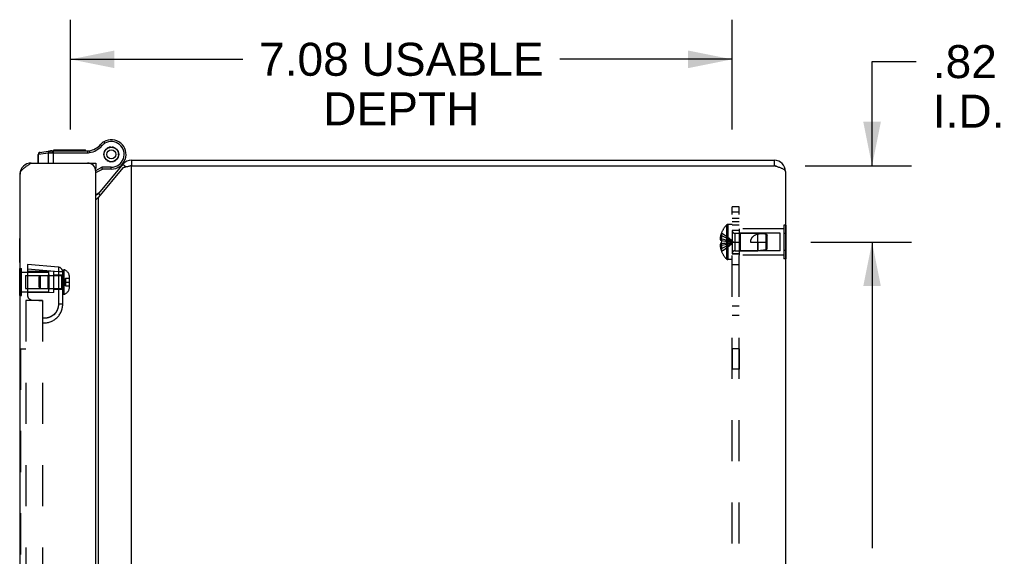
# Model space of a CAD drawing. Header units: inches. Extents: x 0 to 80, y 0 to 51.8.
# Tile 10 of 10: x 47.3 to 57.8, y 32.2 to 37.9. Entities that reach past the tile are written whole.
import ezdxf

# ---------------------------------------------------------------- set-up
doc = ezdxf.new("R2010")
doc.units = ezdxf.units.IN
doc.header["$LTSCALE"] = 4.400265
doc.header["$MEASUREMENT"] = 0
doc.linetypes.add('HIDDEN', pattern=[0.2, 0.1, -0.1])
doc.layers.get('0').update_dxf_attribs({"linetype": 'CONTINUOUS'})
for name, color, linetype in [('02___PRT_ALL_AXES', 7, 'CONTINUOUS'), ('06___PRT_ALL_SURFS', 7, 'CONTINUOUS'), ('DEFAULT_2', 8, 'HIDDEN'), ('DIMENSIONS', 7, 'CONTINUOUS')]:
    doc.layers.add(name, color=color, linetype=linetype)
doc.styles.get("Standard").update_dxf_attribs({"font": 'arial.ttf'})
doc.dimstyles.new('DIMSTYLE_1', dxfattribs={"dimtxt": 0.352962, "dimasz": 0.470617, "dimexe": 0.09, "dimexo": 0.07, "dimgap": 0.0375, "dimtad": 0, "dimtih": 1, "dimtoh": 1, "dimzin": 4, "dimdsep": 46, "dimtxsty": 'Standard', "dimblk": '_FILLED', "dimblk1": '_FILLED', "dimblk2": '_FILLED', "dimcen": 0.09, "dimazin": 1, "dimtfac": 1, "dimtofl": 0, "dimtmove": 0, "dimatfit": 3, "dimldrblk": '_FILLED', "dimfxl": 0, "dimtolj": 1, "dimtzin": 4, "dimarcsym": 0})

# ---------------------------------------------------------------- blocks, each defined once
blk = doc.blocks.new('_FILLED')
at = {"color": 0, "linetype": 'ByBlock'}
blk.add_solid([(0, 0), (-1, 0.2), (-1, -0.2)], dxfattribs=at)
blk = doc.blocks.new('*D2')
at = {"layer": 'DIMENSIONS', "color": 2, "linetype": 'Continuous'}
for p, q in [((55.755, 35.552), (56.834, 35.552)), ((56.411, 35.552), (56.411, 32.28)), ((56.411, 28.302), (56.411, 31.574)), ((55.755, 28.302), (56.834, 28.302))]:
    blk.add_line(p, q, dxfattribs=at)
at = {"layer": 'DIMENSIONS', "color": 2, "linetype": 'Continuous', "xscale": 0.4706166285, "yscale": 0.4706166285, "zscale": 0.4706166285}
for p, rotation in [((56.411, 35.552), 90), ((56.411, 28.302), 270)]:
    blk.add_blockref('_FILLED', p, dxfattribs=dict(at, rotation=rotation))
at = {"layer": 'DIMENSIONS', "color": 2, "linetype": 'Continuous', "insert": (56.411, 32.104), "char_height": 0.353, "width": 0.95917, "attachment_point": 2, "line_spacing_factor": 0.9}
blk.add_mtext('7.25', dxfattribs=at)
blk = doc.blocks.new('*D6')
at = {"layer": 'DIMENSIONS', "color": 2, "linetype": 'Continuous'}
for p, q in [((56.411, 36.367), (56.411, 37.482)), ((56.411, 37.482), (56.884, 37.482)), ((55.695, 36.367), (56.834, 36.367)), ((55.755, 35.552), (56.834, 35.552)), ((56.411, 35.552), (56.411, 34.611))]:
    blk.add_line(p, q, dxfattribs=at)
at = {"layer": 'DIMENSIONS', "color": 2, "linetype": 'Continuous', "xscale": 0.4706166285, "yscale": 0.4706166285, "zscale": 0.4706166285}
for p, rotation in [((56.411, 36.367), 270), ((56.411, 35.552), 90)]:
    blk.add_blockref('_FILLED', p, dxfattribs=dict(at, rotation=rotation))
at = {"layer": 'DIMENSIONS', "color": 2, "linetype": 'Continuous', "insert": (57.06, 37.658), "char_height": 0.353, "width": 0.76497, "attachment_point": 1, "line_spacing_factor": 0.9}
blk.add_mtext('.82\\PI.D.', dxfattribs=at)
blk = doc.blocks.new('*D24')
at = {"layer": 'DIMENSIONS', "color": 2, "linetype": 'Continuous'}
for p, q in [((47.839, 36.756), (47.839, 37.93)), ((54.915, 36.756), (54.915, 37.93)), ((47.839, 37.506), (49.681, 37.506)), ((54.915, 37.506), (53.072, 37.506))]:
    blk.add_line(p, q, dxfattribs=at)
at = {"layer": 'DIMENSIONS', "color": 2, "linetype": 'Continuous', "xscale": 0.4706166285, "yscale": 0.4706166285, "zscale": 0.4706166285, "rotation": 180}
blk.add_blockref('_FILLED', (47.839, 37.506), dxfattribs=at)
at = {"layer": 'DIMENSIONS', "color": 2, "linetype": 'Continuous', "xscale": 0.4706166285, "yscale": 0.4706166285, "zscale": 0.4706166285}
blk.add_blockref('_FILLED', (54.915, 37.506), dxfattribs=at)
at = {"layer": 'DIMENSIONS', "color": 2, "linetype": 'Continuous', "insert": (51.377, 37.683), "char_height": 0.35296, "width": 3.03758, "attachment_point": 2, "line_spacing_factor": 0.9}
blk.add_mtext('7.08 USABLE\\PDEPTH', dxfattribs=at)

msp = doc.modelspace()

# ---------------------------------------------------------------- linework, layer by layer
at = {"color": 7, "linetype": 'Continuous'}
for p, q in [((48.1607, 36.5954), (48.1759, 36.5824)), ((48.1967, 36.6253), (48.1967, 36.6253)), ((48.1967, 36.6253), (48.2068, 36.608)), ((48.1967, 36.6253), (48.2068, 36.6081)), ((48.2068, 36.608), (48.2068, 36.6081)), ((48.2164, 36.5394), (48.2103, 36.533)), ((48.2216, 36.5465), (48.2164, 36.5394)), ((48.2371, 36.5569), (48.2293, 36.5529)), ((48.2445, 36.5617), (48.2371, 36.5569)), ((48.2626, 36.5661), (48.2538, 36.5651)), ((48.2711, 36.5681), (48.2626, 36.5661)), ((48.2897, 36.5661), (48.2811, 36.5681)), ((48.2984, 36.5651), (48.2897, 36.5661)), ((48.3151, 36.5569), (48.3077, 36.5617)), ((48.323, 36.5529), (48.3151, 36.5569)), ((48.3359, 36.5394), (48.3306, 36.5465)), ((48.3419, 36.533), (48.3359, 36.5394)), ((47.4926, 36.4896), (47.4992, 36.4902)), ((47.4926, 36.397), (47.4926, 36.4896)), ((47.4992, 36.4902), (47.6003, 36.5044)), ((47.4992, 36.397), (47.4992, 36.4902)), ((47.5098, 36.5094), (47.627, 36.5258)), ((47.6003, 36.5044), (47.6003, 36.397)), ((47.6387, 36.507), (48.0208, 36.507)), ((47.6443, 36.527), (48.0208, 36.527)), ((47.6562, 36.527), (47.6562, 36.397)), ((48.0208, 36.527), (48.0208, 36.507)), ((48.0401, 36.5285), (48.0431, 36.5087)), ((48.1976, 36.4981), (48.1981, 36.4893)), ((48.1981, 36.4893), (48.1976, 36.4805)), ((48.2028, 36.516), (48.1993, 36.5079)), ((48.1993, 36.4707), (48.2028, 36.4626)), ((48.2053, 36.5244), (48.2028, 36.516)), ((48.2028, 36.4626), (48.2053, 36.4542)), ((48.2103, 36.4456), (48.2164, 36.4392)), ((48.2164, 36.4392), (48.2216, 36.4321)), ((48.3306, 36.4321), (48.3359, 36.4392)), ((48.3359, 36.4392), (48.3419, 36.4456)), ((48.3494, 36.516), (48.3469, 36.5244)), ((48.3469, 36.4542), (48.3494, 36.4626)), ((48.3529, 36.5079), (48.3494, 36.516)), ((48.3494, 36.4626), (48.3529, 36.4707)), ((48.3541, 36.4893), (48.3546, 36.4981)), ((48.3546, 36.4805), (48.3541, 36.4893)), ((48.4228, 36.4319), (48.4226, 36.4315)), ((47.4049, 36.396), (47.406, 36.3877)), ((48.1106, 36.337), (48.1054, 36.337)), ((48.11, 36.3173), (48.1762, 36.3518)), ((48.1106, 36.397), (48.1106, 36.337)), ((48.1106, 36.2951), (48.1811, 36.3318)), ((48.1811, 36.3318), (48.1762, 36.3518)), ((48.2761, 36.3518), (48.1762, 36.3518)), ((48.2761, 36.3318), (48.1811, 36.3318)), ((48.2293, 36.4257), (48.2371, 36.4218)), ((48.2371, 36.4218), (48.2445, 36.4169)), ((48.2538, 36.4135), (48.2626, 36.4125)), ((48.2626, 36.4125), (48.2711, 36.4105)), ((48.2761, 36.3318), (48.2761, 36.3518)), ((48.2811, 36.4105), (48.2897, 36.4125)), ((48.2897, 36.4125), (48.2984, 36.4135)), ((48.3077, 36.4169), (48.3151, 36.4218)), ((48.3151, 36.4218), (48.323, 36.4257)), ((48.4007, 36.3842), (48.4356, 36.3549)), ((48.4926, 36.4271), (48.4926, 36.3671)), ((55.3657, 36.4271), (55.3657, 36.3671)), ((48.1378, 36.0708), (48.1567, 36.0549)), ((47.2966, 35.334), (47.2966, 35.59)), ((47.2966, 35.59), (47.3006, 35.59)), ((47.2966, 35.334), (47.3006, 35.334))]:
    msp.add_line(p, q, dxfattribs=at)
at = {"color": 3, "linetype": 'Continuous'}
for p, q in [((47.4049, 36.387), (47.4206, 36.397)), ((47.4206, 36.397), (48.1106, 36.397)), ((48.4007, 36.3842), (48.1378, 36.0708)), ((48.4007, 36.3456), (48.1378, 36.0323)), ((48.4926, 36.3671), (48.4777, 36.364)), ((48.4926, 36.4271), (55.3657, 36.4271)), ((48.4926, 27.4871), (48.4926, 36.3671)), ((48.4926, 36.3671), (55.3657, 36.3671)), ((47.3006, 27.577), (47.3006, 36.277)), ((48.1106, 27.547), (48.1106, 36.307)), ((55.4857, 36.3071), (55.4857, 27.5471)), ((48.1378, 27.8219), (48.1378, 36.0323))]:
    msp.add_line(p, q, dxfattribs=at)
at = {"color": 7, "linetype": 'Continuous'}
for points in [[(47.5143, 36.51), (47.5135, 36.5099), (47.5126, 36.5097), (47.5118, 36.5095), (47.511, 36.5092), (47.5102, 36.5089), (47.5094, 36.5085), (47.5086, 36.5081), (47.5079, 36.5076), (47.5071, 36.5071), (47.5064, 36.5066), (47.5058, 36.5061), (47.5051, 36.5054), (47.5045, 36.5048), (47.5039, 36.5041), (47.5033, 36.5034), (47.5028, 36.5027), (47.5023, 36.5019), (47.5018, 36.5011), (47.5014, 36.5003), (47.501, 36.4995), (47.5006, 36.4986), (47.5003, 36.4977), (47.5, 36.4968), (47.4998, 36.4959), (47.4996, 36.495), (47.4994, 36.494), (47.4993, 36.4931), (47.4992, 36.4921), (47.4992, 36.4912), (47.4992, 36.4902)], [(47.6155, 36.5242), (47.6146, 36.524), (47.6138, 36.5238), (47.6129, 36.5236), (47.6121, 36.5233), (47.6113, 36.523), (47.6105, 36.5226), (47.6098, 36.5222), (47.609, 36.5218), (47.6083, 36.5213), (47.6076, 36.5208), (47.6069, 36.5202), (47.6062, 36.5196), (47.6056, 36.519), (47.605, 36.5183), (47.6044, 36.5176), (47.6039, 36.5168), (47.6034, 36.5161), (47.6029, 36.5153), (47.6025, 36.5145), (47.6021, 36.5136), (47.6018, 36.5128), (47.6014, 36.5119), (47.6012, 36.511), (47.6009, 36.5101), (47.6007, 36.5091), (47.6006, 36.5082), (47.6004, 36.5072), (47.6004, 36.5063), (47.6003, 36.5053), (47.6003, 36.5044)], [(47.6003, 36.5044), (47.6189, 36.5061), (47.6206, 36.5063), (47.6223, 36.5064), (47.624, 36.5065), (47.6257, 36.5066), (47.6275, 36.5067), (47.6293, 36.5068), (47.6312, 36.5069), (47.633, 36.5069), (47.6349, 36.507), (47.6368, 36.507), (47.6387, 36.507)], [(47.627, 36.5258), (47.6264, 36.5257), (47.6259, 36.5255), (47.6253, 36.5254), (47.6248, 36.5251), (47.6242, 36.5249), (47.6237, 36.5245), (47.6232, 36.5242), (47.6227, 36.5238), (47.6223, 36.5234), (47.6218, 36.5229), (47.6214, 36.5224), (47.6209, 36.5219), (47.6205, 36.5213), (47.6201, 36.5207), (47.6198, 36.5201), (47.6194, 36.5194), (47.6191, 36.5187), (47.6188, 36.518), (47.6185, 36.5172), (47.6183, 36.5165), (47.6181, 36.5157), (47.6179, 36.5149), (47.6177, 36.514), (47.6175, 36.5132), (47.6174, 36.5123), (47.6173, 36.5114), (47.6172, 36.5105), (47.6172, 36.5096), (47.6172, 36.5087), (47.6172, 36.5078), (47.6172, 36.5069), (47.6173, 36.506)], [(47.6443, 36.527), (47.644, 36.527), (47.6438, 36.5269), (47.6435, 36.5268), (47.6433, 36.5266), (47.643, 36.5265), (47.6428, 36.5262), (47.6425, 36.5259), (47.6423, 36.5256), (47.642, 36.5253), (47.6418, 36.5249), (47.6416, 36.5245), (47.6414, 36.524), (47.6411, 36.5235), (47.6409, 36.5229), (47.6407, 36.5224), (47.6405, 36.5218), (47.6403, 36.5211), (47.6402, 36.5205), (47.64, 36.5198), (47.6398, 36.519), (47.6397, 36.5183), (47.6395, 36.5175), (47.6394, 36.5167), (47.6393, 36.5159), (47.6392, 36.5151), (47.6391, 36.5142), (47.639, 36.5133), (47.6389, 36.5125), (47.6388, 36.5116), (47.6388, 36.5107), (47.6387, 36.5097), (47.6387, 36.5088), (47.6387, 36.5079), (47.6387, 36.507)]]:
    msp.add_lwpolyline(points, dxfattribs=at)
at = {"color": 3, "linetype": 'Continuous'}
for points in [[(47.3006, 36.277), (47.3009, 36.282), (47.3016, 36.287), (47.3029, 36.292), (47.3047, 36.297), (47.307, 36.302), (47.3097, 36.307), (47.313, 36.312), (47.3167, 36.317), (47.3208, 36.322), (47.3254, 36.327), (47.3304, 36.332), (47.3358, 36.337), (47.3415, 36.342), (47.3476, 36.347), (47.3539, 36.352), (47.3606, 36.357), (47.3675, 36.362), (47.3747, 36.367), (47.382, 36.372), (47.3896, 36.377), (47.3972, 36.382), (47.4049, 36.387)], [(48.4777, 36.364), (48.4703, 36.3625), (48.463, 36.3609), (48.4558, 36.3594), (48.4488, 36.3579), (48.4419, 36.3564), (48.4352, 36.3548), (48.4288, 36.3533), (48.4226, 36.3518), (48.4166, 36.3502), (48.411, 36.3487), (48.4057, 36.3472), (48.4007, 36.3456)], [(55.4857, 36.3071), (55.4854, 36.3098), (55.4845, 36.3125), (55.4829, 36.3152), (55.4808, 36.318), (55.4781, 36.3207), (55.4748, 36.3234), (55.471, 36.3262), (55.4666, 36.3289), (55.4618, 36.3316), (55.4564, 36.3343), (55.4505, 36.3371), (55.4442, 36.3398), (55.4375, 36.3425), (55.4305, 36.3453), (55.4232, 36.348), (55.4156, 36.3507), (55.4076, 36.3534), (55.3995, 36.3562), (55.3911, 36.3589), (55.3827, 36.3616), (55.3742, 36.3644), (55.3657, 36.3671)], [(48.1378, 36.0323), (48.1342, 36.028), (48.1304, 36.0237), (48.1262, 36.0194), (48.1218, 36.0151), (48.1171, 36.0108), (48.1123, 36.0066), (48.1106, 36.0051)]]:
    msp.add_lwpolyline(points, dxfattribs=at)
at = {"color": 7, "linetype": 'Continuous'}
for radius in [0.078, 0.048]:
    msp.add_circle((48.2761, 36.4893), radius, dxfattribs=at)
for centre, radius, start, end in [((48.2761, 36.4893), 0.1575, 270, 120.26499), ((48.0093, 36.7261), 0.2, 278.84009, 319.20673), ((48.0093, 36.7261), 0.22, 278.84009, 319.20673), ((48.2761, 36.4893), 0.1575, 120.78995, 142.64024), ((48.2683, 36.5026), 0.1421, 120.26499, 139.20673), ((48.2683, 36.5026), 0.1221, 120.26499, 139.20673), ((48.2761, 36.4893), 0.1375, 270, 120.26499), ((47.5126, 36.4896), 0.02, 97.96175, 180), ((47.6443, 36.402), 0.125, 89.99992, 97.96182), ((48.0208, 36.652), 0.125, 270, 278.84009), ((48.0208, 36.652), 0.145, 270, 278.84009), ((48.1805, 36.5263), 0.26, 326.98325, 338.622), ((48.4926, 36.3071), 0.06, 90, 113.1031), ((55.3657, 36.3071), 0.06, 54.27182, 90), ((48.0615, 36.1744), 0.125, 293.14395, 320)]:
    msp.add_arc(centre, radius, start, end, dxfattribs=at)
at = {"color": 3, "linetype": 'Continuous'}
for centre, radius, start, end in [((47.4206, 36.277), 0.12, 90, 180), ((48.0206, 36.307), 0.09, 0, 90), ((48.4926, 36.3071), 0.12, 90, 140), ((55.3657, 36.3071), 0.12, 0, 90), ((48.0918, 36.1094), 0.06, 288.29255, 320)]:
    msp.add_arc(centre, radius, start, end, dxfattribs=at)
at = {"layer": '02___PRT_ALL_AXES', "color": 7, "linetype": 'Continuous'}
for p, q in [((47.6614, 36.527), (47.6614, 36.537)), ((47.6614, 36.537), (48.0018, 36.537)), ((47.6616, 36.527), (47.6616, 36.537)), ((47.8631, 36.527), (47.8631, 36.537)), ((47.9331, 36.527), (47.9331, 36.537)), ((47.9415, 36.527), (47.9415, 36.537)), ((47.9934, 36.527), (47.9934, 36.537)), ((48.0018, 36.527), (48.0018, 36.537))]:
    msp.add_line(p, q, dxfattribs=at)
at = {"layer": '02___PRT_ALL_AXES', "color": 8, "linetype": 'HIDDEN'}
for p, q in [((54.9897, 35.6921), (54.9897, 35.4121)), ((55.4687, 35.6921), (54.9897, 35.6921)), ((54.9147, 35.6771), (54.9147, 35.4271)), ((54.9897, 35.6771), (54.9147, 35.6771)), ((54.9897, 35.4271), (54.9147, 35.4271)), ((55.4687, 35.4121), (54.9897, 35.4121)), ((47.3176, 35.2305), (47.6091, 35.2305)), ((47.6091, 35.0185), (47.6091, 35.2305)), ((47.3176, 35.0185), (47.6091, 35.0185)), ((54.9897, 34.4111), (54.9147, 34.4111)), ((54.9147, 34.4111), (54.9147, 34.1931)), ((54.9897, 34.4111), (54.9897, 34.1931)), ((54.9897, 34.1931), (54.9147, 34.1931))]:
    msp.add_line(p, q, dxfattribs=at)
at = {"layer": '02___PRT_ALL_AXES', "color": 7, "linetype": 'Continuous'}
msp.add_circle((48.2761, 36.4893), 0.079, dxfattribs=at)
at = {"layer": '06___PRT_ALL_SURFS', "color": 8, "linetype": 'HIDDEN'}
for p, q in [((55.4857, 35.7322), (55.4687, 35.7322)), ((55.4687, 35.7322), (55.4687, 35.3719)), ((55.4857, 35.6421), (55.4687, 35.6421)), ((55.4857, 35.462), (55.4687, 35.462)), ((55.4857, 35.3719), (55.4687, 35.3719)), ((47.3006, 35.2688), (47.3176, 35.2688)), ((47.3006, 35.1967), (47.3176, 35.1967)), ((47.3176, 34.9801), (47.3176, 35.2688)), ((47.3006, 35.0523), (47.3176, 35.0523)), ((47.3006, 34.9801), (47.3176, 34.9801))]:
    msp.add_line(p, q, dxfattribs=at)
at = {"layer": '06___PRT_ALL_SURFS', "color": 7, "linetype": 'Continuous'}
for p, q in [((55.4897, 35.7322), (55.4857, 35.7322)), ((55.4897, 35.7322), (55.4897, 35.3719)), ((55.4897, 35.6421), (55.4857, 35.6421)), ((55.4897, 35.462), (55.4857, 35.462)), ((55.4897, 35.3719), (55.4857, 35.3719)), ((47.2966, 34.9801), (47.2966, 35.2688)), ((47.2966, 35.2688), (47.3006, 35.2688)), ((47.2966, 35.1967), (47.3006, 35.1967)), ((47.2966, 35.0523), (47.3006, 35.0523)), ((47.2966, 34.9801), (47.3006, 34.9801))]:
    msp.add_line(p, q, dxfattribs=at)
at = {"layer": 'DEFAULT_2', "color": 8, "linetype": 'HIDDEN'}
for p, q in [((54.9147, 27.9271), (54.9147, 35.9271)), ((54.9897, 35.9271), (54.9147, 35.9271)), ((54.9897, 27.9271), (54.9897, 35.9271)), ((54.9147, 35.8754), (54.9897, 35.8754)), ((54.9897, 35.8021), (54.9147, 35.8021)), ((54.8536, 35.7323), (54.8536, 35.3718)), ((54.8681, 35.7386), (54.8681, 35.3656)), ((54.9147, 35.7386), (54.8681, 35.7386)), ((54.9147, 35.773), (54.9897, 35.773)), ((54.9897, 35.7331), (54.9147, 35.7331)), ((54.8013, 35.587), (54.7864, 35.587)), ((54.8013, 35.6206), (54.7913, 35.6206)), ((54.8017, 35.6513), (54.8013, 35.6516)), ((54.8017, 35.6513), (54.8013, 35.6504)), ((54.8013, 35.6504), (54.8013, 35.5676)), ((54.9429, 35.6461), (54.9429, 35.4581)), ((54.9429, 35.6461), (55.1897, 35.6461)), ((54.9997, 35.6471), (54.9897, 35.6571)), ((54.9997, 35.6471), (54.9997, 35.4571)), ((55.4272, 35.6471), (54.9997, 35.6471)), ((55.1897, 35.4581), (55.1897, 35.6461)), ((55.2797, 35.6371), (55.1897, 35.6461)), ((55.2797, 35.4671), (55.2797, 35.6371)), ((55.2897, 35.6261), (55.2797, 35.6371)), ((55.2797, 35.637), (55.2849, 35.6313)), ((55.2849, 35.6313), (55.2897, 35.6261)), ((55.2897, 35.4781), (55.2897, 35.6261)), ((55.4272, 35.4571), (55.4272, 35.6471)), ((54.8013, 35.5172), (54.7864, 35.5172)), ((54.8013, 35.5676), (54.7913, 35.5676)), ((54.8013, 35.5366), (54.7913, 35.5366)), ((54.8013, 35.4836), (54.7913, 35.4836)), ((54.8017, 35.5675), (54.8013, 35.5676)), ((54.8013, 35.5676), (54.8238, 35.5654)), ((54.8013, 35.5366), (54.8238, 35.5387)), ((54.8017, 35.5366), (54.8013, 35.5366)), ((54.8013, 35.5366), (54.8013, 35.4538)), ((54.8015, 35.5418), (54.8017, 35.5366)), ((54.8235, 35.5387), (54.8453, 35.541)), ((54.845, 35.541), (54.8662, 35.5435)), ((54.866, 35.5435), (54.8865, 35.5462)), ((54.9147, 35.5521), (54.9897, 35.5521)), ((55.1097, 35.5521), (55.2897, 35.5521)), ((55.1897, 35.5521), (55.1897, 35.4581)), ((54.8017, 35.4528), (54.8013, 35.4538)), ((54.8017, 35.4528), (54.8013, 35.4526)), ((54.9147, 35.4271), (54.9897, 35.4271)), ((54.9429, 35.4581), (55.1897, 35.4581)), ((54.9997, 35.4571), (54.9897, 35.4471)), ((55.4272, 35.4571), (54.9997, 35.4571)), ((55.2797, 35.4671), (55.1897, 35.4581)), ((55.2897, 35.4781), (55.2797, 35.4671)), ((47.3816, 35.312), (47.3816, 34.9791)), ((47.711, 35.2832), (47.3816, 35.312)), ((47.7115, 35.2827), (47.711, 35.2832)), ((54.9147, 35.3656), (54.8681, 35.3656)), ((54.9147, 35.3101), (54.9897, 35.3101)), ((47.3591, 35.1935), (47.3591, 35.0555)), ((47.3591, 35.1935), (47.7466, 35.1935)), ((47.711, 35.2334), (47.3816, 35.2622)), ((47.6626, 35.237), (47.3816, 35.2394)), ((47.5066, 35.1797), (47.5204, 35.1935)), ((47.5066, 35.0693), (47.5066, 35.1797)), ((47.5204, 35.0555), (47.5204, 35.1935)), ((47.5991, 35.1935), (47.6091, 35.2035)), ((47.5991, 35.1935), (47.5991, 35.0555)), ((47.6091, 35.2035), (47.6091, 35.0455)), ((47.6626, 35.012), (47.6626, 35.237)), ((47.6626, 35.2025), (47.7566, 35.2025)), ((47.7566, 35.2334), (47.711, 35.2334)), ((47.7466, 35.0555), (47.7466, 35.1935)), ((47.7566, 34.887), (47.7566, 35.2555)), ((47.7566, 35.2555), (47.7716, 35.2555)), ((47.7716, 34.9935), (47.7716, 35.2555)), ((47.8296, 35.0731), (47.8296, 35.1759)), ((47.5066, 35.0693), (47.5204, 35.0555)), ((47.7768, 35.1245), (47.8296, 35.1245)), ((47.7856, 35.164), (47.7856, 35.0849)), ((47.7856, 35.164), (47.8272, 35.164)), ((47.7856, 35.0849), (47.8272, 35.0849)), ((47.8272, 35.164), (47.8272, 35.0849)), ((47.3591, 35.0555), (47.7466, 35.0555)), ((47.6626, 35.012), (47.3816, 35.0095)), ((47.5991, 35.0555), (47.6091, 35.0455)), ((47.6626, 35.0465), (47.7566, 35.0465)), ((47.7566, 34.9935), (47.7716, 34.9935)), ((47.3606, 34.927), (47.3606, 29.552)), ((47.5416, 34.927), (47.3606, 34.927)), ((47.4236, 34.9333), (47.5416, 34.923)), ((47.5416, 34.927), (47.5416, 29.552)), ((47.7435, 34.887), (47.711, 34.887)), ((47.7566, 34.887), (47.711, 34.887)), ((47.7566, 34.887), (47.7435, 34.887)), ((54.9147, 34.8705), (54.9897, 34.8705)), ((47.6927, 34.8152), (47.6925, 34.8149)), ((54.9147, 34.7693), (54.9897, 34.7693)), ((47.5544, 34.7371), (47.5543, 34.7371)), ((47.3056, 34.4114), (47.3056, 30.0676)), ((47.3056, 34.4114), (47.3606, 34.4114))]:
    msp.add_line(p, q, dxfattribs=at)
for points in [[(54.7913, 35.6206), (54.7903, 35.6161), (54.7894, 35.6117), (54.7886, 35.6075), (54.788, 35.6032), (54.7874, 35.5991), (54.787, 35.595), (54.7866, 35.591), (54.7864, 35.587)], [(54.7864, 35.587), (54.7866, 35.5845), (54.787, 35.5821), (54.7875, 35.5797), (54.7881, 35.5773), (54.7887, 35.5748), (54.7895, 35.5724), (54.7903, 35.57), (54.7913, 35.5676)], [(54.8013, 35.6206), (54.8235, 35.6111), (54.845, 35.6009), (54.866, 35.5899), (54.8863, 35.5781), (54.9061, 35.5655), (54.9253, 35.5521)], [(54.8013, 35.587), (54.8235, 35.5822), (54.845, 35.5769), (54.866, 35.5713), (54.8863, 35.5653), (54.9061, 35.5589), (54.9253, 35.5521)], [(54.8017, 35.6513), (54.8238, 35.6376), (54.8453, 35.6228), (54.8662, 35.6068), (54.8865, 35.5897), (54.9062, 35.5715), (54.9253, 35.5521)], [(55.1897, 35.6362), (55.1823, 35.634), (55.1754, 35.6317), (55.169, 35.6292), (55.163, 35.6266), (55.1574, 35.6238), (55.1522, 35.6209), (55.1475, 35.618), (55.1431, 35.6149), (55.1392, 35.6118), (55.1356, 35.6087), (55.1323, 35.6056), (55.1294, 35.6024), (55.1267, 35.5993), (55.1242, 35.5961), (55.122, 35.5929), (55.12, 35.5896), (55.1181, 35.5863), (55.1165, 35.5829), (55.1149, 35.5793), (55.1136, 35.5757), (55.1124, 35.5719), (55.1114, 35.5681), (55.1107, 35.5641), (55.1101, 35.5601), (55.1098, 35.5561), (55.1097, 35.5521)], [(55.2797, 35.637), (55.2682, 35.6379), (55.2566, 35.6386), (55.2448, 35.6391), (55.2332, 35.6392), (55.2217, 35.639), (55.2105, 35.6385), (55.1999, 35.6375), (55.1897, 35.6362)], [(54.7913, 35.5366), (54.7903, 35.5341), (54.7895, 35.5317), (54.7887, 35.5293), (54.7881, 35.5269), (54.7875, 35.5244), (54.787, 35.522), (54.7866, 35.5196), (54.7864, 35.5172)], [(54.7864, 35.5172), (54.7866, 35.5131), (54.787, 35.5091), (54.7874, 35.505), (54.788, 35.5009), (54.7886, 35.4967), (54.7894, 35.4924), (54.7903, 35.488), (54.7913, 35.4836)], [(54.8017, 35.5675), (54.8015, 35.5624), (54.8014, 35.5572), (54.8013, 35.5521)], [(54.8013, 35.4836), (54.8235, 35.493), (54.845, 35.5032), (54.866, 35.5143), (54.8863, 35.5261), (54.9061, 35.5387), (54.9253, 35.5521)], [(54.8013, 35.5172), (54.8235, 35.522), (54.845, 35.5272), (54.866, 35.5328), (54.8863, 35.5388), (54.9061, 35.5452), (54.9253, 35.5521)], [(54.8015, 35.5418), (54.8014, 35.5469), (54.8013, 35.5521)], [(54.8017, 35.4528), (54.8238, 35.4665), (54.8453, 35.4813), (54.8662, 35.4973), (54.8865, 35.5144), (54.9062, 35.5327), (54.9253, 35.5521)], [(54.8235, 35.5654), (54.8453, 35.5631), (54.8662, 35.5606), (54.8865, 35.5579), (54.9062, 35.5551), (54.9253, 35.5521)], [(54.845, 35.5631), (54.866, 35.5606), (54.8863, 35.5579), (54.9061, 35.5551), (54.9253, 35.5521)], [(54.8863, 35.5462), (54.9061, 35.549), (54.9253, 35.5521)], [(54.8865, 35.5462), (54.9062, 35.549), (54.9253, 35.5521)], [(47.7115, 35.2827), (47.7119, 35.2814), (47.7123, 35.2793), (47.7125, 35.2764), (47.7127, 35.2727), (47.7127, 35.2684)], [(47.711, 35.2334), (47.711, 34.8857), (47.7109, 34.8843), (47.7109, 34.8829), (47.7109, 34.8815), (47.7108, 34.8801), (47.7107, 34.8786), (47.7106, 34.8771), (47.7105, 34.8756), (47.7104, 34.8741), (47.7103, 34.8725), (47.7101, 34.8709), (47.7099, 34.8693), (47.7097, 34.8676), (47.7095, 34.8659), (47.7092, 34.8642), (47.709, 34.8625), (47.7087, 34.8608), (47.7083, 34.859), (47.708, 34.8572), (47.7076, 34.8553), (47.7071, 34.8531), (47.7065, 34.8507), (47.706, 34.8485), (47.7054, 34.8465), (47.7048, 34.8445), (47.7042, 34.8426), (47.7037, 34.8408), (47.7031, 34.839), (47.7025, 34.8374), (47.702, 34.8359), (47.7015, 34.8344), (47.7009, 34.833), (47.7004, 34.8318), (47.7, 34.8306), (47.6995, 34.8295), (47.6991, 34.8284), (47.6987, 34.8275), (47.6983, 34.8266), (47.6981, 34.8262), (47.6976, 34.8251), (47.6959, 34.8216), (47.6941, 34.818), (47.6935, 34.8167), (47.6932, 34.8162), (47.6929, 34.8157), (47.6927, 34.8152)], [(47.7127, 35.2684), (47.7127, 35.2636), (47.7125, 35.2582), (47.7123, 35.2523), (47.7119, 35.2462), (47.7115, 35.2398), (47.711, 35.2334)], [(47.7856, 35.164), (47.7847, 35.1618), (47.7838, 35.1596), (47.7829, 35.1574), (47.7821, 35.1552), (47.7814, 35.1531), (47.7807, 35.1509), (47.7801, 35.1487), (47.7795, 35.1465), (47.779, 35.1443), (47.7785, 35.1421), (47.7781, 35.1399), (47.7778, 35.1377), (47.7775, 35.1355), (47.7772, 35.1333), (47.7771, 35.1311), (47.7769, 35.1289), (47.7768, 35.1267), (47.7768, 35.1245)], [(47.7856, 35.0849), (47.7847, 35.0871), (47.7838, 35.0893), (47.7829, 35.0915), (47.7821, 35.0937), (47.7814, 35.0959), (47.7807, 35.0981), (47.7801, 35.1003), (47.7795, 35.1025), (47.779, 35.1047), (47.7785, 35.1069), (47.7781, 35.1091), (47.7778, 35.1113), (47.7775, 35.1135), (47.7772, 35.1157), (47.7771, 35.1179), (47.7769, 35.1201), (47.7768, 35.1223), (47.7768, 35.1245)], [(47.711, 34.887), (47.7072, 34.8543), (47.6974, 34.8247), (47.6813, 34.7976), (47.6601, 34.7744), (47.6344, 34.7562), (47.6054, 34.7437), (47.5746, 34.7378), (47.5416, 34.7382)], [(47.683, 34.7998), (47.6821, 34.7985), (47.6815, 34.7977), (47.6806, 34.7965), (47.6796, 34.7952), (47.6786, 34.7939), (47.6776, 34.7927), (47.6766, 34.7914), (47.6756, 34.7902), (47.6745, 34.789), (47.6735, 34.7878), (47.6724, 34.7866), (47.6714, 34.7854), (47.6703, 34.7843), (47.6692, 34.7831), (47.6681, 34.782), (47.6669, 34.7808), (47.6658, 34.7797), (47.6647, 34.7786), (47.6635, 34.7775), (47.6623, 34.7764), (47.6613, 34.7754), (47.66, 34.7743), (47.6579, 34.7726), (47.6557, 34.7707), (47.6534, 34.7689), (47.6511, 34.7671), (47.6487, 34.7653), (47.6463, 34.7636), (47.6438, 34.7619), (47.6412, 34.7602), (47.6385, 34.7586), (47.6358, 34.757), (47.633, 34.7554), (47.6301, 34.7539), (47.6272, 34.7524), (47.6242, 34.7509), (47.6211, 34.7496), (47.6179, 34.7482), (47.6147, 34.7469), (47.6114, 34.7457), (47.6078, 34.7445), (47.6047, 34.7435), (47.6029, 34.743)], [(47.6892, 34.8091), (47.6888, 34.8085), (47.6884, 34.8079), (47.688, 34.8072), (47.6876, 34.8066), (47.6872, 34.8059), (47.6868, 34.8053), (47.6863, 34.8046), (47.6859, 34.804), (47.6854, 34.8033), (47.685, 34.8026), (47.6845, 34.8019), (47.684, 34.8012), (47.6835, 34.8005), (47.683, 34.7998)], [(47.6923, 34.8144), (47.6903, 34.811), (47.6899, 34.8102), (47.6892, 34.8091)], [(47.6925, 34.8149), (47.6925, 34.8149), (47.6923, 34.8144)], [(47.5543, 34.7371), (47.554, 34.7371), (47.554, 34.7371), (47.5535, 34.7372), (47.552, 34.7372), (47.5495, 34.7374), (47.5461, 34.7378), (47.5416, 34.7382)], [(47.5575, 34.737), (47.5555, 34.7371), (47.5549, 34.7371), (47.5545, 34.7371), (47.5544, 34.7371), (47.5544, 34.7371)], [(47.5714, 34.7374), (47.5707, 34.7373), (47.57, 34.7373), (47.5693, 34.7372), (47.5685, 34.7372), (47.5678, 34.7371), (47.567, 34.7371), (47.5662, 34.7371), (47.5654, 34.7371), (47.5646, 34.737), (47.5638, 34.737), (47.5629, 34.737), (47.5621, 34.737), (47.5612, 34.737), (47.5603, 34.737), (47.5594, 34.737), (47.5584, 34.737), (47.5575, 34.737)], [(47.6029, 34.743), (47.6001, 34.7422), (47.5985, 34.7418), (47.597, 34.7414), (47.5954, 34.741), (47.5939, 34.7406), (47.5923, 34.7403), (47.5908, 34.74), (47.5892, 34.7397), (47.5876, 34.7394), (47.5861, 34.7391), (47.5845, 34.7388), (47.5829, 34.7386), (47.5813, 34.7384), (47.5798, 34.7382), (47.5782, 34.738), (47.5766, 34.7378), (47.5749, 34.7376), (47.5734, 34.7375), (47.5726, 34.7374), (47.5714, 34.7374)]]:
    msp.add_lwpolyline(points, dxfattribs=at)
for centre, radius, start, end in [((55.0435, 35.5521), 0.2618, 136.4862, 157.66431), ((54.8681, 35.7186), 0.02, 90, 136.4862), ((55.0435, 35.5521), 0.2614, 157.91062, 164.80589), ((54.9429, 35.6743), 0.0282, 180, 270), ((55.0435, 35.5521), 0.2614, 195.19411, 202.08938), ((55.0435, 35.5521), 0.2618, 202.33569, 223.5138), ((54.9429, 35.4299), 0.0282, 90, 180), ((47.7066, 35.2334), 0.05, 0, 85), ((54.8681, 35.3856), 0.02, 223.5138, 270), ((47.7466, 35.2035), 0.01, 270, 360), ((47.746, 35.1759), 0.0836, 0, 72.16768), ((47.8272, 35.1664), 0.00237, 270, 360), ((47.746, 35.0731), 0.0836, 287.83232, 360), ((47.8272, 35.0826), 0.00237, 0, 90), ((47.4276, 34.9791), 0.046, 180, 265), ((47.7466, 35.0455), 0.01, 0, 90), ((47.5566, 34.887), 0.2, 265.69878, 360)]:
    msp.add_arc(centre, radius, start, end, dxfattribs=at)

# ---------------------------------------------------------------- dimensions: what is measured, and where the dimension line sits
at = {"layer": 'DIMENSIONS', "color": 2, "linetype": 'Continuous'}
for base, p1, p2, angle, text, picture, middle in [((47.8386, 37.5063), (54.9147, 36.6865), (47.8386, 36.6865), 180, '<> USABLE\\PDEPTH', '*D24', (51.3766, 37.2415)), ((56.4107923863, 35.5520683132), (55.6250964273, 36.3670683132), (55.6850964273, 35.5520683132), 270, '<>\\PI.D.', '*D6', (57.4425468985, 37.2168654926))]:
    dim = msp.add_linear_dim(base=base, p1=p1, p2=p2, angle=angle, text=text, dimstyle='DIMSTYLE_1', dxfattribs=at)
    dim.commit()
    dim.dimension.update_dxf_attribs({"geometry": picture, "text_midpoint": middle, "dimtype": 160})
dim = msp.add_linear_dim(base=(56.4108, 35.5521), p1=(55.6851, 28.3021), p2=(55.6851, 35.5521), angle=90, dimstyle='DIMSTYLE_1', dxfattribs=at)
dim.commit()
dim.dimension.update_dxf_attribs({"geometry": '*D2', "text_midpoint": (56.4123, 31.9251), "dimtype": 160})

doc.saveas('drawing.dxf')
